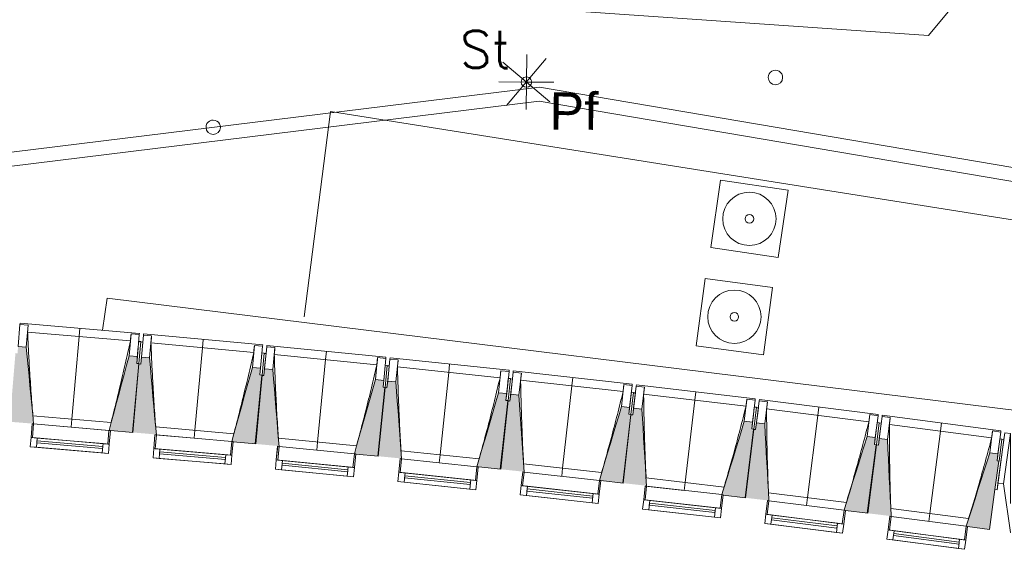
# Model space of a CAD drawing. Header units: centimetres. Extents: x -2721 to 2869, y -4046 to 286.
# Tile 16 of 29: x -980 to -264, y -1550 to -1165. Entities that reach past the tile are written whole.
import ezdxf

# ---------------------------------------------------------------- set-up
doc = ezdxf.new("R2010")
doc.units = ezdxf.units.CM
for name, color, linetype, lineweight in [('0-1', 7, 'Continuous', 5), ('MENUISERIES', 7, 'Continuous', 9), ('MENUISERIES-1', 7, 'Continuous', 13), ('OSSATURE', 7, 'Continuous', 9), ('OSSATURE_C', 7, 'Continuous', 9), ('POTEAUX', 7, 'Continuous', 9), ('Z', 7, 'Continuous', 9)]:
    doc.layers.add(name, color=color, linetype=linetype, lineweight=lineweight)
doc.layers.add('A-ANNO-NPLT', color=7, linetype='Continuous', lineweight=13, plot=False)
for name, color, linetype, lineweight, true_color in [('A-GLAZ-GLAS', 7, 'Continuous', 13, 0x5c63b1), ('AB1_BAT', 7, 'Continuous', 9, 0x656565), ('AB1_MAC', 7, 'Continuous', 9, 0x666666), ('AB1_VOI', 7, 'Continuous', 9, 0x666666), ('AB3_PLO_MAC', 7, 'Continuous', 9, 0x666666), ('AB4_SPO', 1, 'Continuous', 9, 0xff0000), ('AB5_EL_MAT', 7, 'Continuous', 9, 0x656565), ('AB6_TH_MAT', 7, 'Continuous', 9, 0x656565), ('MENUISERIES-2', 7, 'Continuous', 13, 0x5c63b1), ('OSSATURE-1', 7, 'Continuous', 5, 0x787878), ('OSSATURE-2', 5, 'Continuous', 18, 0x0000ff)]:
    doc.layers.add(name, color=color, linetype=linetype, lineweight=lineweight, true_color=true_color)
doc.styles.add('Arial_1', font='arial.ttf', dxfattribs={"height": 27})
doc.styles.add('Simplex', font='simplex_.ttf', dxfattribs={"height": 27})

# ---------------------------------------------------------------- blocks, each defined once
blk = doc.blocks.new('XXX_VIDE FENETRE - 550-V8-2021_015_1111_DCE_1_50_Etat actuel')
at = {"layer": 'A-ANNO-NPLT'}
for p, q in [((-28.5, 0), (-28.5, -10)), ((-27.5, 0), (-28.5, 0)), ((-27.5, -10), (-27.5, 0)), ((28.5, 0), (27.5, 0)), ((27.5, 0), (27.5, -10)), ((28.5, -10), (28.5, 0)), ((-28.5, -10), (-27.5, -10)), ((-24, -10), (-28.5, -10)), ((-28.5, -10), (-28.5, -16.75)), ((-24, -16.75), (-24, -10)), ((24, -10), (24, -16.75)), ((28.5, -10), (24, -10)), ((27.5, -10), (28.5, -10)), ((28.5, -16.75), (28.5, -10)), ((-28.5, -16.75), (-24, -16.75)), ((24, -16.75), (28.5, -16.75))]:
    blk.add_line(p, q, dxfattribs=at)
at = {"layer": 'A-GLAZ-GLAS'}
for p, q in [((24, -12), (-24, -12)), ((-24, -12), (-24, -13.5)), ((-24, -13.5), (24, -13.5)), ((24, -13.5), (24, -12))]:
    blk.add_line(p, q, dxfattribs=at)
at = {"layer": 'MENUISERIES-1'}
for p, q in [((-27.51, 0), (27.51, 0)), ((-27.5, 0), (-27.5, -10)), ((27.5, 0), (-27.5, 0)), ((27.5, -9.9), (27.5, 0)), ((-28.5, -10), (-28.5, -0.07)), ((28.5, -0.07), (28.5, -10)), ((28.5, -10), (-28.5, -10)), ((-28.5, -16.75), (-28.5, -10)), ((-28.5, -10), (28.5, -10)), ((-27.5, -10), (27.5, -10)), ((-24, -10), (-24, -16.75)), ((24, -10), (-24, -10)), ((24, -16.75), (24, -10)), ((28.5, -10), (28.5, -16.75)), ((28.5, -16.75), (-28.5, -16.75)), ((-24, -16.75), (24, -16.75))]:
    blk.add_line(p, q, dxfattribs=at)
at = {"layer": 'MENUISERIES-2'}
for p, q in [((-24, -13.5), (-24, -12)), ((-24, -12), (24, -12)), ((24, -13.5), (-24, -13.5)), ((24, -12), (24, -13.5))]:
    blk.add_line(p, q, dxfattribs=at)
blk = doc.blocks.new('XXX_VIDE FENETRE - 550-V6-2021_015_1111_DCE_1_50_Etat actuel')
at = {"layer": 'A-ANNO-NPLT'}
for p, q in [((-28.5, 0), (-28.5, -10)), ((-27.5, 0), (-28.5, 0)), ((-27.5, -10), (-27.5, 0)), ((28.5, 0), (27.5, 0)), ((27.5, 0), (27.5, -10)), ((28.5, -10), (28.5, 0)), ((-28.5, -10), (-27.5, -10)), ((-24, -10), (-28.5, -10)), ((-28.5, -10), (-28.5, -16.75)), ((-24, -16.75), (-24, -10)), ((24, -10), (24, -16.75)), ((28.5, -10), (24, -10)), ((27.5, -10), (28.5, -10)), ((28.5, -16.75), (28.5, -10)), ((-28.5, -16.75), (-24, -16.75)), ((24, -16.75), (28.5, -16.75))]:
    blk.add_line(p, q, dxfattribs=at)
at = {"layer": 'A-GLAZ-GLAS'}
for p, q in [((24, -12), (-24, -12)), ((-24, -12), (-24, -13.5)), ((-24, -13.5), (24, -13.5)), ((24, -13.5), (24, -12))]:
    blk.add_line(p, q, dxfattribs=at)
at = {"layer": 'MENUISERIES-1'}
for p, q in [((-28.5, 0), (0, 0)), ((-28.5, -10), (-28.5, 0)), ((-27.5, 0), (-27.5, -10)), ((27.5, 0), (-27.5, 0)), ((27.5, -10), (27.5, 0)), ((28.5, -0.25), (28.5, -10)), ((28.5, -10), (-28.5, -10)), ((-28.5, -16.75), (-28.5, -10)), ((-28.5, -10), (28.5, -10)), ((-27.5, -10), (27.5, -10)), ((-24, -10), (-24, -16.75)), ((24, -10), (-24, -10)), ((24, -16.75), (24, -10)), ((28.5, -10), (28.5, -16.75)), ((28.5, -16.75), (-28.5, -16.75)), ((-24, -16.75), (24, -16.75))]:
    blk.add_line(p, q, dxfattribs=at)
at = {"layer": 'MENUISERIES-2'}
for p, q in [((-24, -13.5), (-24, -12)), ((-24, -12), (24, -12)), ((24, -13.5), (-24, -13.5)), ((24, -12), (24, -13.5))]:
    blk.add_line(p, q, dxfattribs=at)
blk = doc.blocks.new('XXX_VIDE FENETRE - 550-V5-2021_015_1111_DCE_1_50_Etat actuel')
at = {"layer": 'A-ANNO-NPLT'}
for p, q in [((-28.5, 0), (-28.5, -10)), ((-27.5, 0), (-28.5, 0)), ((-27.5, -10), (-27.5, 0)), ((28.5, 0), (27.5, 0)), ((27.5, 0), (27.5, -10)), ((28.5, -10), (28.5, 0)), ((-28.5, -10), (-27.5, -10)), ((-24, -10), (-28.5, -10)), ((-28.5, -10), (-28.5, -16.75)), ((-24, -16.75), (-24, -10)), ((24, -10), (24, -16.75)), ((28.5, -10), (24, -10)), ((27.5, -10), (28.5, -10)), ((28.5, -16.75), (28.5, -10)), ((-28.5, -16.75), (-24, -16.75)), ((24, -16.75), (28.5, -16.75))]:
    blk.add_line(p, q, dxfattribs=at)
at = {"layer": 'A-GLAZ-GLAS'}
for p, q in [((24, -12), (-24, -12)), ((-24, -12), (-24, -13.5)), ((-24, -13.5), (24, -13.5)), ((24, -13.5), (24, -12))]:
    blk.add_line(p, q, dxfattribs=at)
at = {"layer": 'MENUISERIES-1'}
for p, q in [((-27.51, 0), (27.51, 0)), ((-27.5, 0), (-27.5, -10)), ((27.5, 0), (-27.5, 0)), ((27.5, -10), (27.5, 0)), ((-28.5, -10), (-28.5, -0.07)), ((28.5, -0.07), (28.5, -10)), ((28.5, -10), (-28.5, -10)), ((-28.5, -16.75), (-28.5, -10)), ((-28.5, -10), (28.5, -10)), ((-27.5, -10), (27.5, -10)), ((-24, -10), (-24, -16.75)), ((24, -10), (-24, -10)), ((24, -16.75), (24, -10)), ((28.5, -10), (28.5, -16.75)), ((28.5, -16.75), (-28.5, -16.75)), ((-24, -16.75), (24, -16.75))]:
    blk.add_line(p, q, dxfattribs=at)
at = {"layer": 'MENUISERIES-2'}
for p, q in [((-24, -13.5), (-24, -12)), ((-24, -12), (24, -12)), ((24, -13.5), (-24, -13.5)), ((24, -12), (24, -13.5))]:
    blk.add_line(p, q, dxfattribs=at)
blk = doc.blocks.new('B02_ARC_rvt-1-2021_015_1111_DCE_1_50_Etat actuel')
at = {"layer": 'MENUISERIES'}
for name, p, rotation in [('XXX_VIDE FENETRE - 550-V8-2021_015_1111_DCE_1_50_Etat actuel', (-942.08, -1461.49), 355.1300079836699), ('XXX_VIDE FENETRE - 550-V6-2021_015_1111_DCE_1_50_Etat actuel', (-852.87, -1469.53), 355.1300079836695), ('XXX_VIDE FENETRE - 550-V5-2021_015_1111_DCE_1_50_Etat actuel', (-763.72, -1478.16), 354.383875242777), ('XXX_VIDE FENETRE - 550-V5-2021_015_1111_DCE_1_50_Etat actuel', (-674.62, -1487.37), 354.0108088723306), ('XXX_VIDE FENETRE - 550-V5-2021_015_1111_DCE_1_50_Etat actuel', (-585.59, -1497.16), 353.6377425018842), ('XXX_VIDE FENETRE - 550-V6-2021_015_1111_DCE_1_50_Etat actuel', (-496.63, -1507.52), 353.6377425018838), ('XXX_VIDE FENETRE - 550-V5-2021_015_1111_DCE_1_50_Etat actuel', (-407.73, -1518.47), 352.8916097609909), ('XXX_VIDE FENETRE - 550-V5-2021_015_1111_DCE_1_50_Etat actuel', (-318.91, -1529.99), 352.5185433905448)]:
    blk.add_blockref(name, p, dxfattribs=dict(at, rotation=rotation))
blk = doc.blocks.new('20_MUR PREFA_01 - Type 1-3119337-2021_015_1111_DCE_1_50_Etat actuel')
at = {"layer": 'Z'}
for p, q in [((0, 72.21), (0, 66.14)), ((0, 66.14), (0, 5.85)), ((0, 0.07), (0, 5.85))]:
    blk.add_line(p, q, dxfattribs=at)
blk = doc.blocks.new('26_POTEAU GAUCHE - MODULE_05-3157953-2021_015_1111_DCE_1_50_Etat actuel')
at = {"layer": 'POTEAUX'}
for p, q in [((-45, 66.3), (-43.5, 66.3)), ((-43.5, 66.3), (-43.5, 71.3)), ((-43.5, 71.3), (-39.5, 71.3)), ((-43.5, 34.4), (-43.5, 71.3)), ((-43.5, 29.4), (-43.5, 66.3)), ((-39.5, 71.3), (-32.42, 20.81)), ((-39.5, 34.4), (-39.5, 71.3)), ((-45, 29.4), (-45, 50.22)), ((-45, 0.15), (-45, 29.4)), ((-45, 29.4), (-43.5, 29.4)), ((-43.5, 29.4), (-43.5, 34.4)), ((-43.5, 34.4), (-39.5, 34.4)), ((-39.5, 34.4), (-29.5, 0)), ((-29.5, 0), (-29.81, 0))]:
    blk.add_line(p, q, dxfattribs=at)
blk = doc.blocks.new('B02_DC_STR_rvt-1-2021_015_1111_DCE_1_50_Etat actuel')
at = {"layer": 'OSSATURE-1'}
for points in [[(-969.49, -1459.15), (-974.76, -1403.35), (-980.74, -1402.84), (-981.16, -1407.82), (-982.65, -1407.69), (-986.81, -1457.59), (-970.46, -1458.88), (-970.46, -1459.07), (-970.14, -1459.1)], [(-897.24, -1465.38), (-892.98, -1415.34), (-894.47, -1415.21), (-894.05, -1410.23), (-900.03, -1409.72), (-914.66, -1463.82), (-907.35, -1464.51)], [(-880.26, -1467.09), (-885.17, -1411.18), (-891.15, -1410.64), (-891.6, -1415.62), (-893.1, -1415.48), (-897.57, -1465.35), (-881.23, -1466.74), (-881.23, -1467), (-880.87, -1467.03)], [(-808.06, -1473.71), (-803.47, -1423.7), (-804.97, -1423.57), (-804.51, -1418.59), (-810.49, -1418.04), (-825.42, -1471.87), (-824.47, -1471.95), (-824.47, -1472.21), (-808.36, -1473.69)], [(-791.1, -1475.47), (-795.64, -1419.6), (-801.61, -1419.02), (-802.1, -1423.99), (-803.59, -1423.84), (-808.39, -1473.68), (-792.06, -1475.18), (-792.06, -1475.37)], [(-718.94, -1482.63), (-714.03, -1432.65), (-715.52, -1432.51), (-715.03, -1427.53), (-721, -1426.94), (-736.34, -1480.85), (-728.68, -1481.68)], [(-701.99, -1484.5), (-706.16, -1428.6), (-712.13, -1427.98), (-712.65, -1432.95), (-714.15, -1432.79), (-719.27, -1482.6), (-702.95, -1484.21), (-702.95, -1484.4), (-702.5, -1484.44)], [(-629.88, -1492.13), (-624.64, -1442.18), (-626.13, -1442.03), (-625.61, -1437.05), (-631.57, -1436.43), (-647.26, -1490.24), (-639.43, -1491.13)], [(-612.93, -1494.11), (-616.75, -1438.19), (-622.71, -1437.52), (-623.27, -1442.49), (-624.76, -1442.32), (-630.21, -1492.1), (-613.9, -1493.81), (-613.88, -1494), (-613.41, -1494.05)], [(-540.88, -1502.21), (-535.31, -1452.3), (-536.8, -1452.13), (-536.25, -1447.16), (-542.21, -1446.5), (-558.25, -1500.2), (-550.24, -1501.17)], [(-523.94, -1504.37), (-527.4, -1448.35), (-533.36, -1447.65), (-533.94, -1452.61), (-535.43, -1452.44), (-541.21, -1502.17), (-524.91, -1503.99), (-524.91, -1504.25), (-523.96, -1504.36)], [(-451.94, -1512.87), (-446.05, -1462.99), (-447.54, -1462.82), (-446.96, -1457.85), (-452.92, -1457.15), (-469.25, -1510.57), (-468.3, -1510.68), (-468.3, -1510.94), (-461.12, -1511.78)], [(-435.03, -1515.06), (-438.12, -1459.1), (-444.07, -1458.36), (-444.69, -1463.32), (-446.18, -1463.13), (-452.27, -1512.83), (-435.99, -1514.75), (-435.99, -1514.94), (-435.41, -1515.02)], [(-363.08, -1524.1), (-356.87, -1474.27), (-358.36, -1474.08), (-357.74, -1469.12), (-363.69, -1468.38), (-380.43, -1521.87), (-372.07, -1522.98)], [(-346.18, -1526.41), (-348.9, -1470.43), (-354.85, -1469.64), (-355.5, -1474.6), (-356.99, -1474.41), (-363.41, -1524.06), (-347.14, -1526.09), (-347.14, -1526.29)], [(-274.73, -1535.86), (-267.76, -1486.13), (-269.25, -1485.93), (-268.59, -1480.97), (-274.54, -1480.19), (-291.63, -1533.57), (-274.75, -1535.86)]]:
    blk.add_hatch(color=256, dxfattribs=at).paths.add_polyline_path(points)
at = {"layer": 'OSSATURE'}
for p, q in [((-980.74, -1402.84), (-979.37, -1386.82)), ((-979.37, -1386.85), (-979.29, -1385.92)), ((-979.37, -1386.82), (-973.39, -1387.33)), ((-892.61, -1393.3), (-979.29, -1385.92)), ((-974.76, -1403.35), (-973.39, -1387.33)), ((-973.39, -1387.33), (-973.39, -1387.36)), ((-899.12, -1398.83), (-973.81, -1392.47)), ((-898.66, -1393.7), (-900.03, -1409.72)), ((-898.67, -1393.72), (-898.66, -1393.7)), ((-898.66, -1393.7), (-892.68, -1394.21)), ((-892.68, -1394.21), (-894.05, -1410.23)), ((-892.61, -1393.3), (-892.69, -1394.23)), ((-891.15, -1410.64), (-889.68, -1394.63)), ((-889.68, -1394.65), (-889.6, -1393.72)), ((-889.68, -1394.63), (-883.7, -1395.17)), ((-802.96, -1401.67), (-889.6, -1393.72)), ((-885.17, -1411.18), (-883.7, -1395.17)), ((-883.7, -1395.17), (-883.7, -1395.2)), ((-893.11, -1399.19), (-893.6, -1404.97)), ((-891.61, -1399.32), (-893.11, -1399.19)), ((-891.61, -1399.32), (-892.98, -1415.34)), ((-890.13, -1399.6), (-891.63, -1399.47)), ((-890.67, -1405.38), (-890.13, -1399.6)), ((-809.51, -1407.16), (-884.15, -1400.31)), ((-809.02, -1402.03), (-810.49, -1418.04)), ((-809.02, -1402.03), (-803.04, -1402.58)), ((-809.02, -1402.05), (-809.02, -1402.03)), ((-803.04, -1402.58), (-804.51, -1418.59)), ((-802.96, -1401.67), (-803.04, -1402.6)), ((-800.04, -1403.04), (-799.95, -1402.11)), ((-713.37, -1410.63), (-799.95, -1402.11)), ((-893.6, -1404.97), (-894.47, -1415.21)), ((-891.6, -1415.62), (-890.67, -1405.38)), ((-803.5, -1407.55), (-804.03, -1413.33)), ((-802.01, -1407.69), (-803.5, -1407.55)), ((-802.01, -1407.69), (-803.47, -1423.7)), ((-800.53, -1407.99), (-802.02, -1407.84)), ((-801.61, -1419.02), (-800.04, -1403.01)), ((-801.09, -1413.77), (-800.53, -1407.99)), ((-800.04, -1403.01), (-794.07, -1403.6)), ((-795.64, -1419.6), (-794.07, -1403.6)), ((-719.95, -1416.07), (-794.55, -1408.74)), ((-794.07, -1403.6), (-794.07, -1403.63)), ((-804.03, -1413.33), (-804.97, -1423.57)), ((-802.1, -1423.99), (-801.09, -1413.77)), ((-719.43, -1410.94), (-721, -1426.94)), ((-719.43, -1410.94), (-713.46, -1411.53)), ((-719.43, -1410.97), (-719.43, -1410.94)), ((-713.46, -1411.53), (-715.03, -1427.53)), ((-713.94, -1416.5), (-714.51, -1422.28)), ((-712.45, -1416.65), (-714.03, -1432.65)), ((-712.45, -1416.65), (-713.94, -1416.5)), ((-713.37, -1410.63), (-713.46, -1411.55)), ((-710.98, -1416.96), (-712.47, -1416.8)), ((-712.13, -1427.98), (-710.45, -1411.99)), ((-710.46, -1412.01), (-710.36, -1411.09)), ((-710.45, -1411.99), (-704.49, -1412.61)), ((-623.83, -1420.16), (-710.36, -1411.09)), ((-706.16, -1428.6), (-704.49, -1412.61)), ((-704.49, -1412.61), (-704.49, -1412.64)), ((-714.51, -1422.28), (-715.52, -1432.51)), ((-712.65, -1432.95), (-711.58, -1422.73)), ((-711.58, -1422.73), (-710.98, -1416.96)), ((-630.46, -1425.57), (-705, -1417.74)), ((-629.9, -1420.44), (-631.57, -1436.43)), ((-629.9, -1420.44), (-623.93, -1421.06)), ((-629.9, -1420.46), (-629.9, -1420.44)), ((-623.93, -1421.06), (-625.61, -1437.05)), ((-623.83, -1420.16), (-623.93, -1421.09)), ((-622.71, -1437.52), (-620.93, -1421.54)), ((-620.93, -1421.57), (-620.83, -1420.64)), ((-620.93, -1421.54), (-614.97, -1422.21)), ((-534.37, -1430.28), (-620.83, -1420.64)), ((-616.75, -1438.19), (-614.97, -1422.21)), ((-614.97, -1422.21), (-614.97, -1422.23)), ((-624.45, -1426.04), (-625.06, -1431.81)), ((-622.96, -1426.19), (-624.64, -1442.18)), ((-622.96, -1426.19), (-624.45, -1426.04)), ((-621.48, -1426.51), (-622.97, -1426.35)), ((-622.13, -1432.28), (-621.48, -1426.51)), ((-541.02, -1435.64), (-615.52, -1427.34)), ((-540.43, -1430.52), (-542.21, -1446.5)), ((-540.44, -1430.54), (-540.43, -1430.52)), ((-540.43, -1430.52), (-534.47, -1431.18)), ((-534.47, -1431.18), (-536.25, -1447.16)), ((-534.37, -1430.28), (-534.47, -1431.21)), ((-531.47, -1431.71), (-531.37, -1430.78)), ((-444.97, -1440.99), (-531.37, -1430.78)), ((-625.06, -1431.81), (-626.13, -1442.03)), ((-623.27, -1442.49), (-622.13, -1432.28)), ((-535.02, -1436.15), (-535.66, -1441.92)), ((-533.53, -1436.32), (-535.31, -1452.3)), ((-533.53, -1436.32), (-535.02, -1436.15)), ((-532.06, -1436.65), (-533.55, -1436.47)), ((-533.36, -1447.65), (-531.47, -1431.68)), ((-532.74, -1442.41), (-532.06, -1436.65)), ((-531.47, -1431.68), (-525.51, -1432.38)), ((-527.4, -1448.35), (-525.51, -1432.38)), ((-451.66, -1446.3), (-526.09, -1437.51)), ((-525.51, -1432.38), (-525.51, -1432.41)), ((-535.66, -1441.92), (-536.8, -1452.13)), ((-533.94, -1452.61), (-532.74, -1442.41)), ((-451.03, -1441.18), (-452.92, -1457.15)), ((-451.04, -1441.21), (-451.03, -1441.18)), ((-451.03, -1441.18), (-445.07, -1441.88)), ((-445.07, -1441.88), (-446.96, -1457.85)), ((-444.97, -1440.99), (-445.07, -1441.91)), ((-444.07, -1458.36), (-442.08, -1442.4)), ((-442.08, -1442.43), (-441.97, -1441.5)), ((-442.08, -1442.4), (-436.13, -1443.14)), ((-355.64, -1452.27), (-441.97, -1441.5)), ((-438.12, -1459.1), (-436.13, -1443.14)), ((-436.13, -1443.14), (-436.13, -1443.17)), ((-446.34, -1452.61), (-447.54, -1462.82)), ((-445.66, -1446.85), (-446.34, -1452.61)), ((-444.17, -1447.03), (-446.05, -1462.99)), ((-444.17, -1447.03), (-445.66, -1446.85)), ((-442.7, -1447.36), (-444.19, -1447.18)), ((-443.42, -1453.12), (-442.7, -1447.36)), ((-362.36, -1457.54), (-436.74, -1448.26)), ((-361.7, -1452.42), (-363.69, -1468.38)), ((-361.71, -1452.45), (-361.7, -1452.42)), ((-361.7, -1452.42), (-355.75, -1453.17)), ((-355.64, -1452.27), (-355.75, -1453.19)), ((-970.01, -1453.31), (-913.16, -1458.15)), ((-914.66, -1463.82), (-969.49, -1459.15)), ((-444.69, -1463.32), (-443.42, -1453.12)), ((-355.75, -1453.17), (-357.74, -1469.12)), ((-356.37, -1458.13), (-357.09, -1463.89)), ((-354.88, -1458.31), (-356.87, -1474.27)), ((-354.88, -1458.31), (-356.37, -1458.13)), ((-353.41, -1458.66), (-354.9, -1458.47)), ((-354.85, -1469.64), (-352.76, -1453.7)), ((-354.17, -1464.41), (-353.41, -1458.66)), ((-352.76, -1453.73), (-352.64, -1452.81)), ((-352.76, -1453.7), (-346.81, -1454.48)), ((-266.38, -1464.13), (-352.64, -1452.81)), ((-348.9, -1470.43), (-346.81, -1454.48)), ((-273.15, -1469.36), (-347.46, -1459.6)), ((-346.81, -1454.48), (-346.81, -1454.51)), ((-880.75, -1461.17), (-823.94, -1466.38)), ((-852.87, -1469.53), (-880.27, -1467.02)), ((-357.09, -1463.89), (-358.36, -1474.08)), ((-355.5, -1474.6), (-354.17, -1464.41)), ((-272.45, -1464.25), (-274.54, -1480.19)), ((-272.46, -1464.27), (-272.45, -1464.25)), ((-272.45, -1464.25), (-266.5, -1465.03)), ((-266.5, -1465.03), (-268.59, -1480.97)), ((-266.38, -1464.13), (-266.5, -1465.06)), ((-791.54, -1469.62), (-734.76, -1475.2)), ((-267.15, -1469.99), (-267.91, -1475.74)), ((-265.66, -1470.18), (-267.76, -1486.13)), ((-265.66, -1470.18), (-267.15, -1469.99)), ((-736.34, -1480.85), (-791.1, -1475.47)), ((-702.39, -1478.64), (-645.65, -1484.6)), ((-267.91, -1475.74), (-269.25, -1485.93)), ((-647.26, -1490.24), (-701.99, -1484.5)), ((-613.3, -1488.25), (-556.6, -1494.57)), ((-558.25, -1500.2), (-612.93, -1494.11)), ((-524.28, -1498.44), (-467.62, -1505.13)), ((-496.63, -1507.52), (-523.95, -1504.3)), ((-435.32, -1509.2), (-378.71, -1516.26)), ((-380.43, -1521.87), (-435.03, -1515.06)), ((-346.43, -1520.55), (-289.87, -1527.98)), ((-291.63, -1533.57), (-346.18, -1526.41))]:
    blk.add_line(p, q, dxfattribs=at)
at = {"layer": 'OSSATURE', "flags": 128}
for points in [[(-973.39, -1387.36), (-973.47, -1388.38), (-973.56, -1389.4), (-973.64, -1390.42), (-973.72, -1391.45), (-973.81, -1392.47)], [(-899.12, -1398.83), (-899.03, -1397.81), (-898.94, -1396.79), (-898.85, -1395.77), (-898.76, -1394.74), (-898.67, -1393.72)], [(-883.7, -1395.2), (-883.79, -1396.22), (-883.88, -1397.24), (-883.97, -1398.27), (-884.06, -1399.29), (-884.15, -1400.31)], [(-809.51, -1407.16), (-809.41, -1406.14), (-809.32, -1405.12), (-809.22, -1404.1), (-809.12, -1403.07), (-809.02, -1402.05)], [(-794.07, -1403.63), (-794.16, -1404.65), (-794.26, -1405.67), (-794.35, -1406.69), (-794.45, -1407.71), (-794.55, -1408.74)], [(-719.95, -1416.07), (-719.85, -1415.05), (-719.75, -1414.03), (-719.64, -1413.01), (-719.54, -1411.99), (-719.43, -1410.97)], [(-704.49, -1412.64), (-704.59, -1413.66), (-704.69, -1414.68), (-704.8, -1415.7), (-704.9, -1416.72), (-705, -1417.74)], [(-630.46, -1425.57), (-630.35, -1424.54), (-630.24, -1423.52), (-630.12, -1422.5), (-630.01, -1421.48), (-629.9, -1420.46)], [(-614.97, -1422.23), (-615.08, -1423.25), (-615.19, -1424.27), (-615.3, -1425.29), (-615.41, -1426.32), (-615.52, -1427.34)], [(-541.02, -1435.64), (-540.91, -1434.62), (-540.79, -1433.6), (-540.67, -1432.58), (-540.55, -1431.56), (-540.44, -1430.54)], [(-525.51, -1432.41), (-525.63, -1433.43), (-525.75, -1434.45), (-525.86, -1435.47), (-525.98, -1436.49), (-526.09, -1437.51)], [(-451.66, -1446.3), (-451.53, -1445.28), (-451.41, -1444.26), (-451.29, -1443.24), (-451.16, -1442.22), (-451.04, -1441.21)], [(-436.13, -1443.17), (-436.25, -1444.19), (-436.37, -1445.21), (-436.49, -1446.23), (-436.62, -1447.25), (-436.74, -1448.26)], [(-362.36, -1457.54), (-362.23, -1456.52), (-362.1, -1455.5), (-361.97, -1454.49), (-361.84, -1453.47), (-361.71, -1452.45)], [(-346.81, -1454.51), (-346.94, -1455.53), (-347.07, -1456.55), (-347.2, -1457.57), (-347.33, -1458.58), (-347.46, -1459.6)], [(-273.15, -1469.36), (-273.01, -1468.34), (-272.87, -1467.33), (-272.73, -1466.31), (-272.59, -1465.29), (-272.46, -1464.27)]]:
    blk.add_lwpolyline(points, dxfattribs=at)
at = {"layer": 'OSSATURE'}
for points, knots in [([(-973.81, -1392.47), (-973.61, -1397.06), (-973.28, -1403.95), (-972.79, -1413.12), (-972.36, -1420.59), (-971.85, -1428.62), (-971.26, -1437.23), (-970.64, -1445.46), (-970.2, -1450.82), (-969.99, -1453.31)], [0, 0, 0, 0, 0.2222222, 0.3333333, 0.4444444, 0.5833333, 0.7222222, 0.8611111, 0.9816328, 0.9816328, 0.9816328, 0.9816328]), ([(-913.17, -1458.15), (-912.11, -1454.06), (-910.5, -1447.74), (-908.39, -1439.16), (-906.64, -1431.9), (-904.79, -1424.06), (-902.21, -1412.86), (-900.34, -1404.45), (-899.12, -1398.83)], [0.0183438, 0.0183438, 0.0183438, 0.0183438, 0.2222222, 0.3333333, 0.4444444, 0.5833333, 0.7222222, 1, 1, 1, 1]), ([(-884.15, -1400.31), (-883.98, -1404.91), (-883.7, -1411.79), (-883.27, -1420.97), (-882.88, -1428.44), (-882.43, -1436.47), (-881.89, -1445.08), (-881.33, -1453.32), (-880.93, -1458.68), (-880.73, -1461.17)], [0, 0, 0, 0, 0.2222222, 0.3333333, 0.4444444, 0.5833333, 0.7222222, 0.8611111, 0.9816328, 0.9816328, 0.9816328, 0.9816328]), ([(-823.95, -1466.39), (-822.86, -1462.3), (-821.21, -1455.99), (-819.04, -1447.43), (-817.24, -1440.17), (-815.34, -1432.35), (-812.69, -1421.16), (-810.77, -1412.77), (-809.51, -1407.16)], [0.0183438, 0.0183438, 0.0183438, 0.0183438, 0.2222222, 0.3333333, 0.4444444, 0.5833333, 0.7222222, 1, 1, 1, 1]), ([(-794.55, -1408.74), (-794.41, -1413.33), (-794.17, -1420.22), (-793.8, -1429.4), (-793.46, -1436.87), (-793.06, -1444.91), (-792.58, -1453.52), (-792.07, -1461.76), (-791.71, -1467.13), (-791.53, -1469.62)], [0, 0, 0, 0, 0.2222222, 0.3333333, 0.4444444, 0.5833333, 0.7222222, 0.8611111, 0.9816328, 0.9816328, 0.9816328, 0.9816328]), ([(-734.78, -1475.2), (-733.66, -1471.13), (-731.97, -1464.82), (-729.74, -1456.27), (-727.89, -1449.03), (-725.94, -1441.22), (-723.22, -1430.05), (-721.25, -1421.67), (-719.95, -1416.07)], [0.0183438, 0.0183438, 0.0183438, 0.0183438, 0.2222222, 0.3333333, 0.4444444, 0.5833333, 0.7222222, 1, 1, 1, 1]), ([(-705, -1417.74), (-704.89, -1422.34), (-704.7, -1429.23), (-704.39, -1438.41), (-704.1, -1445.89), (-703.75, -1453.93), (-703.33, -1462.54), (-702.87, -1470.79), (-702.54, -1476.15), (-702.38, -1478.65)], [0, 0, 0, 0, 0.2222222, 0.3333333, 0.4444444, 0.5833333, 0.7222222, 0.8611111, 0.9816328, 0.9816328, 0.9816328, 0.9816328]), ([(-645.66, -1484.6), (-644.52, -1480.53), (-642.79, -1474.24), (-640.51, -1465.7), (-638.61, -1458.47), (-636.61, -1450.68), (-633.82, -1439.52), (-631.79, -1431.16), (-630.46, -1425.57)], [0.0183438, 0.0183438, 0.0183438, 0.0183438, 0.2222222, 0.3333333, 0.4444444, 0.5833333, 0.7222222, 1, 1, 1, 1]), ([(-615.52, -1427.34), (-615.43, -1431.93), (-615.29, -1438.82), (-615.03, -1448.01), (-614.8, -1455.48), (-614.5, -1463.52), (-614.13, -1472.14), (-613.73, -1480.39), (-613.43, -1485.76), (-613.29, -1488.25)], [0, 0, 0, 0, 0.2222222, 0.3333333, 0.4444444, 0.5833333, 0.7222222, 0.8611111, 0.9816328, 0.9816328, 0.9816328, 0.9816328]), ([(-556.61, -1494.57), (-555.45, -1490.51), (-553.67, -1484.23), (-551.34, -1475.71), (-549.39, -1468.5), (-547.34, -1460.71), (-544.47, -1449.58), (-542.39, -1441.22), (-541.02, -1435.64)], [0.0183438, 0.0183438, 0.0183438, 0.0183438, 0.2222222, 0.3333333, 0.4444444, 0.5833333, 0.7222222, 1, 1, 1, 1]), ([(-526.09, -1437.51), (-526.04, -1442.11), (-525.94, -1449), (-525.75, -1458.18), (-525.56, -1465.66), (-525.32, -1473.7), (-525, -1482.33), (-524.65, -1490.57), (-524.39, -1495.94), (-524.26, -1498.44)], [0, 0, 0, 0, 0.2222222, 0.3333333, 0.4444444, 0.5833333, 0.7222222, 0.8611111, 0.9816328, 0.9816328, 0.9816328, 0.9816328]), ([(-467.63, -1505.13), (-466.44, -1501.08), (-464.62, -1494.81), (-462.23, -1486.3), (-460.24, -1479.1), (-458.14, -1471.33), (-455.2, -1460.21), (-453.06, -1451.87), (-451.66, -1446.3)], [0.0183438, 0.0183438, 0.0183438, 0.0183438, 0.2222222, 0.3333333, 0.4444444, 0.5833333, 0.7222222, 1, 1, 1, 1]), ([(-436.74, -1448.26), (-436.72, -1452.86), (-436.66, -1459.75), (-436.53, -1468.94), (-436.39, -1476.42), (-436.2, -1484.46), (-435.94, -1493.09), (-435.65, -1501.34), (-435.42, -1506.71), (-435.31, -1509.2)], [0, 0, 0, 0, 0.2222222, 0.3333333, 0.4444444, 0.5833333, 0.7222222, 0.8611111, 0.9816328, 0.9816328, 0.9816328, 0.9816328]), ([(-378.72, -1516.26), (-377.5, -1512.22), (-375.64, -1505.96), (-373.2, -1497.47), (-371.16, -1490.28), (-369.01, -1482.53), (-365.99, -1471.43), (-363.8, -1463.1), (-362.36, -1457.54)], [0.0183438, 0.0183438, 0.0183438, 0.0183438, 0.2222222, 0.3333333, 0.4444444, 0.5833333, 0.7222222, 1, 1, 1, 1]), ([(-347.46, -1459.6), (-347.47, -1464.2), (-347.46, -1471.09), (-347.38, -1480.28), (-347.29, -1487.76), (-347.15, -1495.8), (-346.95, -1504.43), (-346.71, -1512.68), (-346.52, -1518.05), (-346.42, -1520.55)], [0, 0, 0, 0, 0.2222222, 0.3333333, 0.4444444, 0.5833333, 0.7222222, 0.8611111, 0.9816328, 0.9816328, 0.9816328, 0.9816328]), ([(-289.88, -1527.98), (-288.64, -1523.94), (-286.74, -1517.69), (-284.24, -1509.22), (-282.15, -1502.05), (-279.95, -1494.3), (-276.86, -1483.23), (-274.62, -1474.91), (-273.15, -1469.36)], [0.0183438, 0.0183438, 0.0183438, 0.0183438, 0.2222222, 0.3333333, 0.4444444, 0.5833333, 0.7222222, 1, 1, 1, 1])]:
    blk.add_open_spline(points, degree=3, knots=knots, dxfattribs=at)
at = {"layer": 'OSSATURE_C'}
for p, q in [((-974.76, -1403.35), (-980.74, -1402.84)), ((-894.05, -1410.23), (-900.03, -1409.72)), ((-893.1, -1415.48), (-897.67, -1465.34)), ((-897.24, -1465.38), (-892.98, -1415.34)), ((-894.47, -1415.21), (-894.05, -1410.23)), ((-892.98, -1415.34), (-894.47, -1415.21)), ((-891.6, -1415.62), (-893.1, -1415.48)), ((-891.15, -1410.64), (-891.6, -1415.62)), ((-885.17, -1411.18), (-891.15, -1410.64)), ((-804.51, -1418.59), (-810.49, -1418.04)), ((-803.59, -1423.84), (-808.49, -1473.67)), ((-808.06, -1473.71), (-803.47, -1423.7)), ((-804.97, -1423.57), (-804.51, -1418.59)), ((-803.47, -1423.7), (-804.97, -1423.57)), ((-802.1, -1423.99), (-803.59, -1423.84)), ((-801.61, -1419.02), (-802.1, -1423.99)), ((-795.64, -1419.6), (-801.61, -1419.02)), ((-715.03, -1427.53), (-721, -1426.94)), ((-715.52, -1432.51), (-715.03, -1427.53)), ((-712.13, -1427.98), (-712.65, -1432.95)), ((-706.16, -1428.6), (-712.13, -1427.98)), ((-714.15, -1432.79), (-719.37, -1482.59)), ((-718.94, -1482.63), (-714.03, -1432.65)), ((-714.03, -1432.65), (-715.52, -1432.51)), ((-712.65, -1432.95), (-714.15, -1432.79)), ((-625.61, -1437.05), (-631.57, -1436.43)), ((-626.13, -1442.03), (-625.61, -1437.05)), ((-622.71, -1437.52), (-623.27, -1442.49)), ((-616.75, -1438.19), (-622.71, -1437.52)), ((-624.76, -1442.32), (-630.31, -1492.09)), ((-629.88, -1492.13), (-624.64, -1442.18)), ((-624.64, -1442.18), (-626.13, -1442.03)), ((-623.27, -1442.49), (-624.76, -1442.32)), ((-536.25, -1447.16), (-542.21, -1446.5)), ((-535.43, -1452.44), (-541.31, -1502.16)), ((-540.88, -1502.21), (-535.31, -1452.3)), ((-536.8, -1452.13), (-536.25, -1447.16)), ((-535.31, -1452.3), (-536.8, -1452.13)), ((-533.94, -1452.61), (-535.43, -1452.44)), ((-533.36, -1447.65), (-533.94, -1452.61)), ((-527.4, -1448.35), (-533.36, -1447.65)), ((-446.96, -1457.85), (-452.92, -1457.15)), ((-447.54, -1462.82), (-446.96, -1457.85)), ((-444.07, -1458.36), (-444.69, -1463.32)), ((-438.12, -1459.1), (-444.07, -1458.36)), ((-913.69, -1463.97), (-897.24, -1465.38)), ((-881.26, -1467), (-880.26, -1467.09)), ((-446.18, -1463.13), (-452.37, -1512.82)), ((-451.94, -1512.87), (-446.05, -1462.99)), ((-446.05, -1462.99), (-447.54, -1462.82)), ((-444.69, -1463.32), (-446.18, -1463.13)), ((-824.49, -1472.21), (-808.06, -1473.71)), ((-357.74, -1469.12), (-363.69, -1468.38)), ((-358.36, -1474.08), (-357.74, -1469.12)), ((-356.87, -1474.27), (-358.36, -1474.08)), ((-354.85, -1469.64), (-355.5, -1474.6)), ((-348.9, -1470.43), (-354.85, -1469.64)), ((-735.37, -1481.02), (-718.94, -1482.63)), ((-356.99, -1474.41), (-363.51, -1524.05)), ((-363.08, -1524.1), (-356.87, -1474.27)), ((-355.5, -1474.6), (-356.99, -1474.41)), ((-268.59, -1480.97), (-274.54, -1480.19)), ((-269.25, -1485.93), (-268.59, -1480.97)), ((-267.76, -1486.13), (-269.25, -1485.93)), ((-267.78, -1486.28), (-267.76, -1486.13)), ((-646.2, -1490.42), (-629.88, -1492.13)), ((-557.28, -1500.38), (-540.88, -1502.21)), ((-524.94, -1504.25), (-523.94, -1504.37)), ((-468.33, -1510.93), (-451.94, -1512.87)), ((-379.46, -1522.06), (-363.08, -1524.1)), ((-290.66, -1533.77), (-274.72, -1535.86))]:
    blk.add_line(p, q, dxfattribs=at)
at = {"layer": 'OSSATURE_C', "flags": 128}
for points in [[(-969.49, -1459.15), (-970.14, -1452.24), (-970.8, -1445.25), (-971.46, -1438.27), (-972.12, -1431.29), (-972.78, -1424.3), (-973.44, -1417.32), (-974.1, -1410.33), (-974.76, -1403.35)], [(-900.03, -1409.72), (-901.86, -1416.49), (-903.69, -1423.26), (-905.52, -1430.03), (-907.35, -1436.8), (-909.19, -1443.58), (-911.02, -1450.35), (-912.85, -1457.12), (-914.66, -1463.82)], [(-880.26, -1467.09), (-880.87, -1460.1), (-881.49, -1453.11), (-882.1, -1446.12), (-882.72, -1439.14), (-883.33, -1432.15), (-883.94, -1425.16), (-884.56, -1418.17), (-885.17, -1411.18)], [(-810.49, -1418.04), (-812.36, -1424.8), (-814.24, -1431.56), (-816.11, -1438.32), (-817.99, -1445.08), (-819.86, -1451.84), (-821.74, -1458.6), (-823.61, -1465.36), (-825.42, -1471.87)], [(-791.1, -1475.47), (-791.66, -1468.55), (-792.23, -1461.55), (-792.8, -1454.56), (-793.37, -1447.57), (-793.93, -1440.58), (-794.5, -1433.59), (-795.07, -1426.59), (-795.64, -1419.6)], [(-721, -1426.94), (-722.92, -1433.69), (-724.84, -1440.44), (-726.76, -1447.18), (-728.68, -1453.93), (-730.6, -1460.68), (-732.52, -1467.43), (-734.44, -1474.17), (-736.34, -1480.85)], [(-701.99, -1484.5), (-702.5, -1477.57), (-703.03, -1470.58), (-703.55, -1463.58), (-704.07, -1456.58), (-704.6, -1449.59), (-705.12, -1442.59), (-705.64, -1435.6), (-706.16, -1428.6)], [(-631.57, -1436.43), (-633.54, -1443.16), (-635.5, -1449.9), (-637.46, -1456.63), (-639.43, -1463.37), (-641.39, -1470.1), (-643.35, -1476.84), (-645.32, -1483.57), (-647.26, -1490.24)], [(-612.93, -1494.11), (-613.41, -1487.18), (-613.88, -1480.18), (-614.36, -1473.18), (-614.84, -1466.18), (-615.32, -1459.18), (-615.79, -1452.18), (-616.27, -1445.18), (-616.75, -1438.19)], [(-542.21, -1446.5), (-544.22, -1453.22), (-546.23, -1459.94), (-548.23, -1466.66), (-550.24, -1473.38), (-552.25, -1480.11), (-554.25, -1486.83), (-556.26, -1493.55), (-558.25, -1500.2)], [(-523.94, -1504.37), (-524.38, -1497.36), (-524.81, -1490.36), (-525.24, -1483.36), (-525.67, -1476.36), (-526.1, -1469.36), (-526.53, -1462.35), (-526.97, -1455.35), (-527.4, -1448.35)], [(-452.92, -1457.15), (-454.97, -1463.86), (-457.02, -1470.56), (-459.07, -1477.27), (-461.12, -1483.98), (-463.17, -1490.69), (-465.22, -1497.4), (-467.27, -1504.11), (-469.25, -1510.57)], [(-435.03, -1515.06), (-435.41, -1508.13), (-435.8, -1501.12), (-436.18, -1494.12), (-436.57, -1487.12), (-436.96, -1480.11), (-437.34, -1473.11), (-437.73, -1466.1), (-438.12, -1459.1)], [(-363.69, -1468.38), (-365.79, -1475.07), (-367.88, -1481.77), (-369.98, -1488.46), (-372.07, -1495.16), (-374.17, -1501.85), (-376.26, -1508.55), (-378.35, -1515.24), (-380.43, -1521.87)], [(-346.18, -1526.41), (-346.52, -1519.47), (-346.86, -1512.47), (-347.2, -1505.46), (-347.54, -1498.45), (-347.88, -1491.45), (-348.22, -1484.44), (-348.56, -1477.43), (-348.9, -1470.43)], [(-274.54, -1480.19), (-276.68, -1486.87), (-278.82, -1493.55), (-280.96, -1500.23), (-283.1, -1506.92), (-285.23, -1513.6), (-287.37, -1520.28), (-289.51, -1526.96), (-291.63, -1533.57)]]:
    blk.add_lwpolyline(points, dxfattribs=at)
at = {"layer": 'OSSATURE-2'}
for name, p, rotation in [('20_MUR PREFA_01 - Type 1-3119337-2021_015_1111_DCE_1_50_Etat actuel', (-942.08, -1461.56), 355.1300079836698), ('20_MUR PREFA_01 - Type 1-3119337-2021_015_1111_DCE_1_50_Etat actuel', (-852.88, -1469.6), 354.7569416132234), ('20_MUR PREFA_01 - Type 1-3119337-2021_015_1111_DCE_1_50_Etat actuel', (-763.72, -1478.23), 354.383875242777), ('20_MUR PREFA_01 - Type 1-3119337-2021_015_1111_DCE_1_50_Etat actuel', (-674.63, -1487.44), 354.0108088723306), ('20_MUR PREFA_01 - Type 1-3119337-2021_015_1111_DCE_1_50_Etat actuel', (-585.6, -1497.22), 353.6377425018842), ('20_MUR PREFA_01 - Type 1-3119337-2021_015_1111_DCE_1_50_Etat actuel', (-496.63, -1507.59), 353.2646761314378), ('20_MUR PREFA_01 - Type 1-3119337-2021_015_1111_DCE_1_50_Etat actuel', (-407.74, -1518.54), 352.8916097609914), ('20_MUR PREFA_01 - Type 1-3119337-2021_015_1111_DCE_1_50_Etat actuel', (-318.91, -1530.06), 352.518543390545), ('26_POTEAU GAUCHE - MODULE_05-3157953-2021_015_1111_DCE_1_50_Etat actuel', (-230.17, -1542.16), 352.1454770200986)]:
    blk.add_blockref(name, p, dxfattribs=dict(at, rotation=rotation))
blk = doc.blocks.new('site treso_dwg_074-409485-2021_015_1111_DCE_1_50_Etat actuel')
at = {"layer": 'AB6_TH_MAT', "flags": 128}
blk.add_lwpolyline([(-39.6, -39.6), (-39.6, 39.6), (39.6, 39.6), (39.6, -39.6)], close=True, dxfattribs=at)
at = {"layer": 'AB6_TH_MAT'}
for radius in [31, 5]:
    blk.add_circle((0, 0), radius, dxfattribs=at)
blk = doc.blocks.new('site treso_dwg_128-409488-2021_015_1111_DCE_1_50_Etat actuel')
at = {"layer": 'AB4_SPO'}
for p, q in [((14.29, 17.2), (-14.29, -17.2)), ((-17.2, 14.29), (17.2, -14.29))]:
    blk.add_line(p, q, dxfattribs=at)
for start, end in [(360, 180), (180, 360)]:
    blk.add_arc((0, 0), 3.79, start, end, dxfattribs=at)
blk = doc.blocks.new('site treso_dwg_CO1-409489-2021_015_1111_DCE_1_50_Etat actuel')
at = {"layer": 'AB4_SPO', "flags": 128}
blk.add_lwpolyline([(-20, 0), (20, 0), (0, 0), (0, -20), (0, 20)], dxfattribs=at)
at = {"layer": 'AB4_SPO', "insert": (-48.57, 37.06), "char_height": 27, "width": 51.4192, "attachment_point": 1, "line_spacing_factor": 1.125731, "style": 'Simplex'}
blk.add_mtext('St', dxfattribs=at)
blk = doc.blocks.new('site treso_dwg_134-409495-2021_015_1111_DCE_1_50_Etat actuel')
at = {"layer": 'AB3_PLO_MAC'}
for start, end in [(360, 180), (180, 360)]:
    blk.add_arc((0, 0), 5.25, start, end, dxfattribs=at)
blk = doc.blocks.new('site treso_dwg-409476-2021_015_1111_DCE_1_50_Etat actuel')
at = {"layer": 'AB1_BAT', "flags": 128}
blk.add_lwpolyline([(9178.64, 6481.64), (9182, 6504.94), (9868.42, 6420.03), (9870.13, 6429.45), (10198.52, 6374.46), (10193.4, 6348.25)], dxfattribs=at)
at = {"layer": 'AB1_MAC', "flags": 128}
blk.add_lwpolyline([(9325.21, 6491.42), (9344.34, 6640.62), (10370.7, 6477.56), (10345.35, 6322.67)], dxfattribs=at)
at = {"layer": 'AB1_VOI', "flags": 128}
blk.add_lwpolyline([(10471.12, 7505.69), (10443.6, 7481.1), (10371.47, 7397.35), (10754.06, 7081.48), (10323.13, 6567.43), (9937.06, 6885.89), (9779.07, 6695.92), (8919.56, 6755.54), (8242.37, 6778.62), (8263.59, 7529.71), (8864.9, 7509.82), (8879.76, 8009.96), (9340.3, 7994.83), (9323.71, 7493.75), (9509.55, 7489.03), (9810.36, 7857.41), (9583.36, 8041.41)], dxfattribs=at)
at = {"layer": 'AB5_EL_MAT', "flags": 128}
for points in [[(7656.86, 6540.84), (7703.64, 6556.54), (7929.19, 6593.55), (8970.57, 6593.55), (9496.37, 6658.32), (10596.94, 6471.39), (10644.49, 6358.14)], [(7652.02, 6528.67), (7706.05, 6546.8), (7930, 6583.55), (8971.18, 6583.55), (9496.14, 6648.22), (10589.85, 6462.46), (10635.27, 6354.27)]]:
    blk.add_lwpolyline(points, dxfattribs=at)
at = {"rotation": 359.5483838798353}
for name, p in [('site treso_dwg_CO1-409489-2021_015_1111_DCE_1_50_Etat actuel', (9486.85, 6662.03)), ('site treso_dwg_CO1-409489-2021_015_1111_DCE_1_50_Etat actuel', (9486.85, 6662.03)), ('site treso_dwg_CO1-409489-2021_015_1111_DCE_1_50_Etat actuel', (9486.85, 6662.03)), ('site treso_dwg_128-409488-2021_015_1111_DCE_1_50_Etat actuel', (9486.85, 6662.03)), ('site treso_dwg_134-409495-2021_015_1111_DCE_1_50_Etat actuel', (9667.79, 6665.35)), ('site treso_dwg_134-409495-2021_015_1111_DCE_1_50_Etat actuel', (9259.19, 6629.16))]:
    blk.add_blockref(name, p, dxfattribs=at)
for p, xscale, yscale, zscale, rotation in [((9648.87, 6562.59), 0.6249999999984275, 0.6249999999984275, 0.6249999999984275, 351.5990475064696), ((9637.96, 6491.45), 0.624999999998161, 0.624999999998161, 0.624999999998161, 352.4502598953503)]:
    blk.add_blockref('site treso_dwg_074-409485-2021_015_1111_DCE_1_50_Etat actuel', p, dxfattribs=dict(xscale=xscale, yscale=yscale, zscale=zscale, rotation=rotation))
at = {"layer": 'AB4_SPO', "insert": (9503.68, 6654.56), "char_height": 27, "width": 42.6417, "attachment_point": 1, "rotation": 359.54838, "line_spacing_factor": 0.941778, "style": 'Arial_1'}
blk.add_mtext('Pf', dxfattribs=at)

msp = doc.modelspace()

# ---------------------------------------------------------------- block references
at = {"layer": '0-1'}
for name in ['B02_DC_STR_rvt-1-2021_015_1111_DCE_1_50_Etat actuel', 'B02_ARC_rvt-1-2021_015_1111_DCE_1_50_Etat actuel']:
    msp.add_blockref(name, (0, 0), dxfattribs=at)
at = {"layer": 'AB1_MAC'}
msp.add_blockref('site treso_dwg-409476-2021_015_1111_DCE_1_50_Etat actuel', (-10098.11, -7872.66), dxfattribs=at)

doc.saveas('drawing.dxf')
